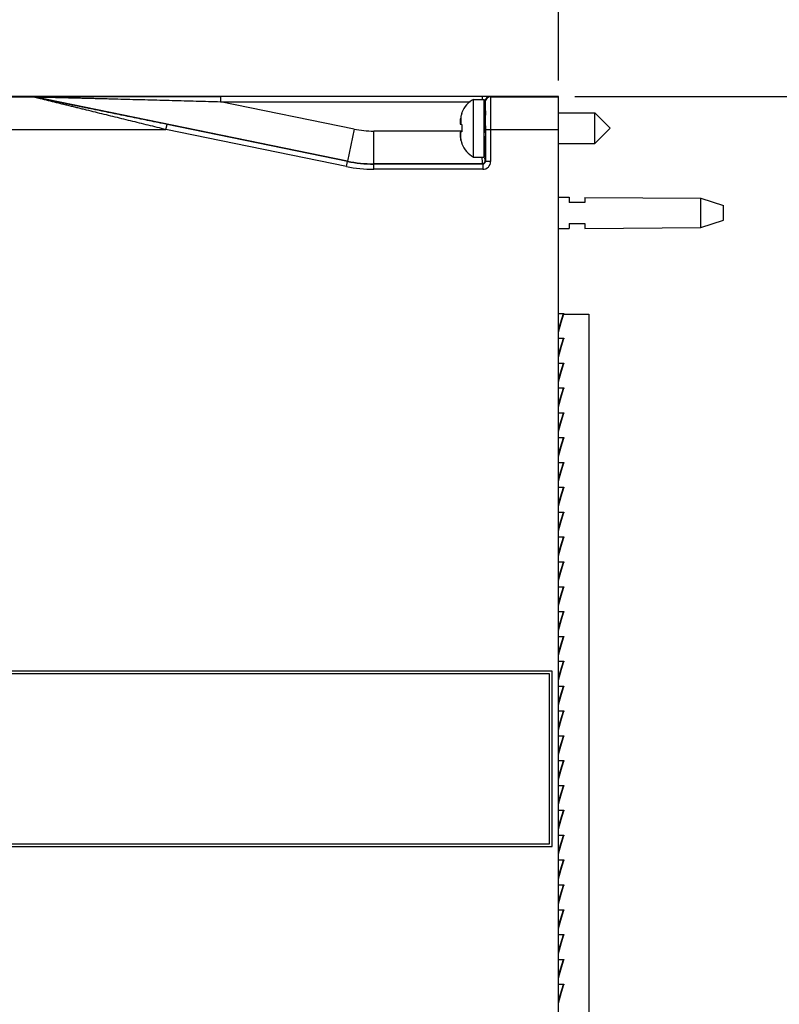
# Model space of a CAD drawing. Header units: inches. Extents: x 0 to 22, y 0 to 17.
# Tile 10 of 23: x 10.5 to 13.4, y 7.3 to 11. Entities that reach past the tile are written whole.
import ezdxf

# ---------------------------------------------------------------- set-up
doc = ezdxf.new("R2010")
doc.units = ezdxf.units.IN
doc.header["$LTSCALE"] = 1.21
doc.header["$MEASUREMENT"] = 0
doc.layers.get('0').update_dxf_attribs({"linetype": 'CONTINUOUS'})
doc.layers.add('02___PRT_ALL_AXES', color=7, linetype='CONTINUOUS')
doc.layers.add('DIMENSIONS', color=7, linetype='CONTINUOUS')
doc.styles.get("Standard").update_dxf_attribs({"font": 'txt', "width": 0.8})
doc.dimstyles.new('DIMSTYLE_1', dxfattribs={"dimtxt": 0.125, "dimasz": 0.18, "dimexe": 0.125, "dimexo": 0.0625, "dimgap": 0.0625, "dimtad": 0, "dimtih": 1, "dimtoh": 1, "dimdec": 3, "dimzin": 4, "dimdsep": 46, "dimtxsty": 'STANDARD', "dimblk": '_FILLED', "dimblk1": '_FILLED', "dimblk2": '_FILLED', "dimcen": 0.09, "dimadec": 0, "dimazin": 0, "dimtp": 0.01, "dimtm": 0.01, "dimtfac": 1, "dimtdec": 3, "dimtofl": 0, "dimtmove": 0, "dimatfit": 3, "dimldrblk": '_FILLED', "dimfxl": 1, "dimtolj": 1, "dimtzin": 4, "dimarcsym": 0})

# ---------------------------------------------------------------- blocks, each defined once
blk = doc.blocks.new('_FILLED')
at = {"color": 0, "linetype": 'BYBLOCK'}
blk.add_solid([(0, 0), (-1, 0.174), (-1, -0.174)], dxfattribs=at)
blk = doc.blocks.new('*D1')
at = {"layer": 'DIMENSIONS', "color": 2, "linetype": 'CONTINUOUS'}
for p, q in [((8.215, 10.1431), (8.215, 11.6317)), ((12.5335, 10.8169), (12.5335, 11.6317)), ((8.215, 11.5067), (9.3992, 11.5067)), ((12.5335, 11.5067), (11.3492, 11.5067))]:
    blk.add_line(p, q, dxfattribs=at)
at = {"layer": 'DIMENSIONS', "color": 2, "linetype": 'CONTINUOUS', "xscale": 0.18, "yscale": 0.18, "zscale": 0.18, "rotation": 180}
blk.add_blockref('_FILLED', (8.215, 11.5067), dxfattribs=at)
at = {"layer": 'DIMENSIONS', "color": 2, "linetype": 'CONTINUOUS', "xscale": 0.18, "yscale": 0.18, "zscale": 0.18}
blk.add_blockref('_FILLED', (12.5335, 11.5067), dxfattribs=at)
at = {"layer": 'DIMENSIONS', "color": 2, "linetype": 'CONTINUOUS', "insert": (10.3742, 11.5692), "char_height": 0.125, "width": 1.825, "attachment_point": 2, "line_spacing_factor": 0.9}
blk.add_mtext('10X 4.318{\\Ftxt.shx;\\W1.000000;\\H0.125000; }[109.69]', dxfattribs=at)
blk = doc.blocks.new('*D2')
at = {"layer": 'DIMENSIONS', "color": 2, "linetype": 'CONTINUOUS'}
for p, q in [((12.596, 10.7561), (14.0385, 10.7561)), ((13.9135, 10.7561), (13.9135, 8.4423)), ((13.9135, 5.6911), (13.9135, 8.1923)), ((12.596, 5.6911), (14.0385, 5.6911))]:
    blk.add_line(p, q, dxfattribs=at)
at = {"layer": 'DIMENSIONS', "color": 2, "linetype": 'CONTINUOUS', "xscale": 0.18, "yscale": 0.18, "zscale": 0.18}
for p, rotation in [((13.9135, 10.7561), 90), ((13.9135, 5.6911), 270)]:
    blk.add_blockref('_FILLED', p, dxfattribs=dict(at, rotation=rotation))
at = {"layer": 'DIMENSIONS', "color": 2, "linetype": 'CONTINUOUS', "insert": (13.9135, 8.3798), "char_height": 0.125, "width": 1.425, "attachment_point": 2, "line_spacing_factor": 0.9}
blk.add_mtext('5.065{\\Ftxt.shx;\\W1.000000;\\H0.125000; }[128.65]', dxfattribs=at)

msp = doc.modelspace()

# ---------------------------------------------------------------- linework, layer by layer
at = {"layer": '02___PRT_ALL_AXES', "color": 7, "linetype": 'CONTINUOUS'}
for p, q in [((8.5557, 10.7544), (10.5258, 10.7544)), ((9.3685, 10.7567), (12.1135, 10.7567)), ((10.5258, 10.7544), (10.5258, 10.7547)), ((10.5298, 10.754), (10.5298, 10.7542)), ((11.7266, 10.5088), (10.5298, 10.7542)), ((12.5335, 10.7561), (11.2413, 10.7559)), ((11.2413, 10.7559), (11.2413, 10.7359)), ((11.2413, 10.7359), (12.1956, 10.7359)), ((11.7517, 10.6312), (11.2413, 10.7359)), ((12.2081, 10.5244), (12.2081, 10.7449)), ((12.2081, 10.7449), (12.2485, 10.7449)), ((12.2415, 10.7559), (12.2415, 10.7449)), ((12.2485, 10.5244), (12.2485, 10.7449)), ((12.2485, 10.7358), (12.2515, 10.7357)), ((12.2515, 10.674), (12.2515, 10.7357)), ((12.2515, 10.7357), (12.2528, 10.7344)), ((12.2715, 10.7557), (12.2581, 10.7559)), ((12.2715, 10.7557), (12.2728, 10.7544)), ((12.2728, 10.7544), (12.5335, 10.7544)), ((12.5335, 5.6911), (12.5335, 10.7561)), ((12.1638, 10.6947), (12.1638, 10.6929)), ((12.5335, 10.6937), (12.6717, 10.6937)), ((12.6717, 10.5756), (12.6717, 10.6937)), ((12.6717, 10.6937), (12.7307, 10.6347)), ((12.1603, 10.6806), (12.1603, 10.6496)), ((8.5366, 10.6294), (11.0331, 10.6294)), ((11.0331, 10.6294), (11.0372, 10.649)), ((11.7225, 10.488), (11.0331, 10.6294)), ((11.7265, 10.5076), (11.0372, 10.649)), ((11.7517, 10.6312), (11.7266, 10.5088)), ((11.8271, 10.4986), (11.8271, 10.6236)), ((12.1638, 10.6236), (11.8271, 10.6236)), ((12.1573, 10.6499), (12.1638, 10.6492)), ((12.1638, 10.6201), (12.1573, 10.6194)), ((12.1603, 10.5887), (12.1603, 10.6197)), ((12.1638, 10.6492), (12.1638, 10.6201)), ((12.2524, 10.617), (12.2524, 10.6481)), ((12.2537, 10.6439), (12.2537, 10.6343)), ((12.2537, 10.6343), (12.2537, 10.6294)), ((12.2537, 10.6294), (12.2537, 10.5074)), ((12.2537, 10.6294), (12.5335, 10.6294)), ((12.2737, 10.6294), (12.2737, 10.5074)), ((12.6717, 10.5756), (12.7307, 10.6347)), ((12.1638, 10.5764), (12.1638, 10.5746)), ((12.5335, 10.5756), (12.6717, 10.5756)), ((11.7225, 10.488), (11.7265, 10.5076)), ((12.2081, 10.5244), (12.2485, 10.5244)), ((12.2423, 10.5033), (12.2419, 10.5244)), ((12.2425, 10.4986), (12.2423, 10.5033)), ((12.2537, 10.5074), (12.2525, 10.5086)), ((12.2737, 10.5074), (12.2537, 10.5074)), ((11.827, 10.4974), (11.8271, 10.4986)), ((11.827, 10.4774), (11.827, 10.4974)), ((12.2437, 10.4974), (11.827, 10.4974)), ((12.2437, 10.4774), (11.827, 10.4774)), ((12.2425, 10.4986), (11.8271, 10.4986)), ((12.2437, 10.4974), (12.2425, 10.4986)), ((12.2437, 10.4974), (12.2437, 10.4774)), ((12.5335, 10.3707), (12.5735, 10.3704)), ((12.5735, 10.3704), (12.5735, 10.3507)), ((12.6335, 10.3699), (12.6335, 10.3507)), ((12.6335, 10.3699), (13.0773, 10.3667)), ((13.0773, 10.2547), (13.0773, 10.3667)), ((13.0773, 10.3667), (13.1635, 10.3387)), ((12.6335, 10.3507), (12.5735, 10.3507)), ((13.1635, 10.2827), (13.1635, 10.3387)), ((13.0773, 10.2547), (13.1635, 10.2827)), ((12.5335, 10.2506), (12.5735, 10.2509)), ((12.5735, 10.2707), (12.5735, 10.2509)), ((12.5735, 10.2707), (12.6335, 10.2707)), ((12.6335, 10.2707), (12.6335, 10.2514)), ((12.6335, 10.2514), (13.0773, 10.2547)), ((12.5335, 9.9267), (12.553, 9.9267)), ((12.5507, 9.9244), (12.5335, 9.8674)), ((12.5335, 9.8547), (12.5527, 9.9238)), ((12.5527, 9.9238), (12.5335, 9.8605)), ((12.5507, 9.9244), (12.5527, 9.9238)), ((12.553, 9.9242), (12.6485, 9.9242)), ((12.6485, 9.9242), (12.6485, 6.5242)), ((12.5335, 9.8317), (12.553, 9.8317)), ((12.5507, 9.8294), (12.5335, 9.7724)), ((12.5335, 9.7597), (12.5527, 9.8288)), ((12.5527, 9.8288), (12.5335, 9.7655)), ((12.5507, 9.8294), (12.5527, 9.8288)), ((12.5335, 9.7367), (12.553, 9.7367)), ((12.5507, 9.7344), (12.5335, 9.6774)), ((12.5335, 9.6647), (12.5527, 9.7338)), ((12.5527, 9.7338), (12.5335, 9.6705)), ((12.5507, 9.7344), (12.5527, 9.7338)), ((12.5335, 9.6417), (12.553, 9.6417)), ((12.5507, 9.6394), (12.5335, 9.5824)), ((12.5335, 9.5697), (12.5527, 9.6388)), ((12.5527, 9.6388), (12.5335, 9.5755)), ((12.5507, 9.6394), (12.5527, 9.6388)), ((12.5335, 9.5467), (12.553, 9.5467)), ((12.5507, 9.5444), (12.5335, 9.4874)), ((12.5335, 9.4747), (12.5527, 9.5438)), ((12.5527, 9.5438), (12.5335, 9.4805)), ((12.5507, 9.5444), (12.5527, 9.5438)), ((12.5335, 9.4517), (12.553, 9.4517)), ((12.5507, 9.4494), (12.5335, 9.3924)), ((12.5507, 9.4494), (12.5527, 9.4488)), ((12.5527, 9.4488), (12.5335, 9.3855)), ((12.5335, 9.3797), (12.5527, 9.4488)), ((12.5335, 9.3567), (12.553, 9.3567)), ((12.5507, 9.3544), (12.5335, 9.2974)), ((12.5335, 9.2847), (12.5527, 9.3538)), ((12.5527, 9.3538), (12.5335, 9.2905)), ((12.5507, 9.3544), (12.5527, 9.3538)), ((12.5335, 9.2617), (12.553, 9.2617)), ((12.5507, 9.2594), (12.5335, 9.2024)), ((12.5335, 9.1897), (12.5527, 9.2588)), ((12.5527, 9.2588), (12.5335, 9.1955)), ((12.5507, 9.2594), (12.5527, 9.2588)), ((12.5335, 9.1667), (12.553, 9.1667)), ((12.5507, 9.1644), (12.5335, 9.1074)), ((12.5335, 9.0947), (12.5527, 9.1638)), ((12.5527, 9.1638), (12.5335, 9.1005)), ((12.5507, 9.1644), (12.5527, 9.1638)), ((12.5335, 9.0717), (12.553, 9.0717)), ((12.5507, 9.0694), (12.5335, 9.0124)), ((12.5335, 8.9997), (12.5527, 9.0688)), ((12.5527, 9.0688), (12.5335, 9.0055)), ((12.5507, 9.0694), (12.5527, 9.0688)), ((12.5335, 8.9767), (12.553, 8.9767)), ((12.5507, 8.9744), (12.5335, 8.9174)), ((12.5335, 8.9047), (12.5527, 8.9738)), ((12.5527, 8.9738), (12.5335, 8.9105)), ((12.5507, 8.9744), (12.5527, 8.9738)), ((12.5335, 8.8817), (12.553, 8.8817)), ((12.5507, 8.8794), (12.5335, 8.8224)), ((12.5335, 8.8097), (12.5527, 8.8788)), ((12.5527, 8.8788), (12.5335, 8.8155)), ((12.5507, 8.8794), (12.5527, 8.8788)), ((12.5335, 8.7867), (12.553, 8.7867)), ((12.5507, 8.7844), (12.5335, 8.7274)), ((12.5335, 8.7147), (12.5527, 8.7838)), ((12.5527, 8.7838), (12.5335, 8.7205)), ((12.5507, 8.7844), (12.5527, 8.7838)), ((12.5335, 8.6917), (12.553, 8.6917)), ((12.5507, 8.6894), (12.5335, 8.6324)), ((12.5335, 8.6197), (12.5527, 8.6888)), ((12.5527, 8.6888), (12.5335, 8.6255)), ((12.5507, 8.6894), (12.5527, 8.6888)), ((12.5335, 8.5967), (12.553, 8.5967)), ((12.5507, 8.5944), (12.5335, 8.5374)), ((12.5527, 8.5938), (12.5335, 8.5305)), ((12.5335, 8.5247), (12.5527, 8.5938)), ((12.5507, 8.5944), (12.5527, 8.5938)), ((12.5085, 8.5587), (8.9461, 8.5587)), ((12.4985, 8.5487), (8.9461, 8.5487)), ((12.4985, 7.8987), (12.4985, 8.5487)), ((12.5085, 7.8887), (12.5085, 8.5587)), ((12.5335, 8.5017), (12.553, 8.5017)), ((12.5507, 8.4994), (12.5335, 8.4424)), ((12.5335, 8.4297), (12.5527, 8.4988)), ((12.5527, 8.4988), (12.5335, 8.4355)), ((12.5507, 8.4994), (12.5527, 8.4988)), ((12.5335, 8.4067), (12.553, 8.4067)), ((12.5507, 8.4044), (12.5335, 8.3474)), ((12.5335, 8.3347), (12.5527, 8.4038)), ((12.5527, 8.4038), (12.5335, 8.3405)), ((12.5507, 8.4044), (12.5527, 8.4038)), ((12.5335, 8.3117), (12.553, 8.3117)), ((12.5507, 8.3094), (12.5335, 8.2524)), ((12.5335, 8.2397), (12.5527, 8.3088)), ((12.5527, 8.3088), (12.5335, 8.2455)), ((12.5507, 8.3094), (12.5527, 8.3088)), ((12.5335, 8.2167), (12.553, 8.2167)), ((12.5507, 8.2144), (12.5335, 8.1574)), ((12.5335, 8.1447), (12.5527, 8.2138)), ((12.5527, 8.2138), (12.5335, 8.1505)), ((12.5507, 8.2144), (12.5527, 8.2138)), ((12.5335, 8.1217), (12.553, 8.1217)), ((12.5507, 8.1194), (12.5335, 8.0624)), ((12.5335, 8.0497), (12.5527, 8.1188)), ((12.5527, 8.1188), (12.5335, 8.0555)), ((12.5507, 8.1194), (12.5527, 8.1188)), ((12.5335, 8.0267), (12.553, 8.0267)), ((12.5507, 8.0244), (12.5335, 7.9674)), ((12.5335, 7.9547), (12.5527, 8.0238)), ((12.5527, 8.0238), (12.5335, 7.9605)), ((12.5507, 8.0244), (12.5527, 8.0238)), ((12.5335, 7.9317), (12.553, 7.9317)), ((12.5507, 7.9294), (12.5335, 7.8724)), ((12.5335, 7.8597), (12.5527, 7.9288)), ((12.5527, 7.9288), (12.5335, 7.8655)), ((12.5507, 7.9294), (12.5527, 7.9288)), ((8.9461, 7.8987), (12.4985, 7.8987)), ((8.9461, 7.8887), (12.5085, 7.8887)), ((12.5335, 7.8367), (12.553, 7.8367)), ((12.5507, 7.8344), (12.5335, 7.7774)), ((12.5335, 7.7647), (12.5527, 7.8338)), ((12.5527, 7.8338), (12.5335, 7.7705)), ((12.5507, 7.8344), (12.5527, 7.8338)), ((12.5335, 7.7417), (12.553, 7.7417)), ((12.5507, 7.7394), (12.5335, 7.6824)), ((12.5335, 7.6697), (12.5527, 7.7388)), ((12.5527, 7.7388), (12.5335, 7.6755)), ((12.5507, 7.7394), (12.5527, 7.7388)), ((12.5335, 7.6467), (12.553, 7.6467)), ((12.5507, 7.6444), (12.5335, 7.5874)), ((12.5335, 7.5747), (12.5527, 7.6438)), ((12.5527, 7.6438), (12.5335, 7.5805)), ((12.5507, 7.6444), (12.5527, 7.6438)), ((12.5335, 7.5517), (12.553, 7.5517)), ((12.5507, 7.5494), (12.5335, 7.4924)), ((12.5335, 7.4797), (12.5527, 7.5488)), ((12.5527, 7.5488), (12.5335, 7.4855)), ((12.5507, 7.5494), (12.5527, 7.5488)), ((12.5335, 7.4567), (12.553, 7.4567)), ((12.5507, 7.4544), (12.5335, 7.3974)), ((12.5335, 7.3847), (12.5527, 7.4538)), ((12.5527, 7.4538), (12.5335, 7.3905)), ((12.5507, 7.4544), (12.5527, 7.4538)), ((12.5335, 7.3617), (12.553, 7.3617)), ((12.5507, 7.3594), (12.5335, 7.3024)), ((12.5335, 7.2897), (12.5527, 7.3588)), ((12.5527, 7.3588), (12.5335, 7.2955)), ((12.5507, 7.3594), (12.5527, 7.3588))]:
    msp.add_line(p, q, dxfattribs=at)
for centre, radius, start, end in [((10.5258, 10.7346), 0.0201, 78.4242, 89.9848), ((10.5258, 10.7344), 0.0201, 78.4242, 89.9848), ((12.2512, 10.6621), 0.0933, 117.5225, 159.5639), ((12.2425, 7.9581), 2.7978, 89.679, 90.019), ((12.2715, 10.7357), 0.02, 90.0051, 179.9953), ((12.2728, 10.7344), 0.02, 90.0053, 179.995), ((12.2563, 10.6599), 0.0982, 160.337, 167.8353), ((12.2553, 10.6602), 0.0972, 160.3164, 162.9506), ((12.3184, 10.6486), 0.1618, 175.1707, 177.7261), ((12.2127, 10.6588), 0.0561, 183.9197, 189.1173), ((12.3181, 10.6486), 0.1615, 174.6473, 175.1699), ((12.3731, 10.6347), 0.2178, 167.8219, 172.3461), ((12.2572, 10.6597), 0.0992, 165.5138, 167.823), ((12.2559, 10.66), 0.0978, 162.9496, 164.2441), ((12.2524, 10.678), 0.00394, 180, 270), ((3.8374, 10.6394), 8.4163, 0.18875, 0.30625), ((1.5612, 10.6314), 10.6924, 0.06683, 0.1916), ((11.8271, 10.9985), 0.375, 258.4089, 270.0001), ((12.2125, 10.6105), 0.0559, 173.4954, 175.2174), ((12.2136, 10.6104), 0.057, 170.9075, 173.4899), ((12.212, 10.6105), 0.0554, 175.2188, 176.0881), ((12.3185, 10.6207), 0.1619, 182.2743, 182.785), ((12.3181, 10.6207), 0.1615, 182.7847, 185.3527), ((12.3731, 10.6347), 0.2178, 187.6539, 192.1781), ((12.2572, 10.6096), 0.0992, 192.1771, 194.4862), ((12.2563, 10.6094), 0.0982, 192.1647, 199.663), ((12.2559, 10.6093), 0.0978, 195.7559, 197.077), ((12.2553, 10.6091), 0.0972, 197.0761, 199.6837), ((12.2524, 10.5913), 0.00394, 90, 180), ((20.1797, 10.6085), 7.9282, 180.09745, 180.51479), ((12.2512, 10.6072), 0.0933, 200.4361, 242.4775), ((11.827, 10.9974), 0.5, 258.4087, 270.0003), ((11.8271, 10.9986), 0.5, 258.4091, 269.9999), ((12.2425, 10.5086), 0.01, 270.0056, 359.9949), ((12.2437, 10.5074), 0.03, 269.9992, 0.0008), ((12.2437, 10.5074), 0.01, 269.9869, 0.0131), ((15.4024, 10.5682), 3.1506, 180.5622, 180.6793), ((13.9371, 10.5499), 1.6852, 180.646, 181.0071), ((11.827, 10.9974), 0.52, 258.4089, 270.0001), ((12.5418, 9.9271), 0.00937, 343.3857, 348.1209), ((12.5413, 9.9271), 0.0098, 348.1478, 357.1886), ((12.5418, 9.8321), 0.00937, 343.3857, 348.1209), ((12.5413, 9.8321), 0.0098, 348.1478, 357.1886), ((12.5418, 9.7371), 0.00937, 343.3857, 348.1209), ((12.5413, 9.7371), 0.0098, 348.1478, 357.1886), ((12.5418, 9.6421), 0.00937, 343.3857, 348.1209), ((12.5413, 9.6421), 0.0098, 348.1478, 357.1886), ((12.5418, 9.5471), 0.00937, 343.3857, 348.1209), ((12.5413, 9.5471), 0.0098, 348.1478, 357.1886), ((12.5418, 9.4521), 0.00937, 343.3857, 348.1209), ((12.5413, 9.4521), 0.0098, 348.1478, 357.1886), ((12.5418, 9.3571), 0.00937, 343.3857, 348.1209), ((12.5413, 9.3571), 0.0098, 348.1478, 357.1886), ((12.5413, 9.2621), 0.0098, 348.1478, 357.1886), ((12.5418, 9.2621), 0.00937, 343.3857, 348.1209), ((12.5418, 9.1671), 0.00937, 343.3857, 348.1209), ((12.5413, 9.1671), 0.0098, 348.1478, 357.1886), ((12.5418, 9.0721), 0.00937, 343.3857, 348.1209), ((12.5413, 9.0721), 0.0098, 348.1478, 357.1886), ((12.5418, 8.9771), 0.00937, 343.3857, 348.1209), ((12.5413, 8.9771), 0.0098, 348.1478, 357.1886), ((12.5418, 8.8821), 0.00937, 343.3857, 348.1209), ((12.5413, 8.8821), 0.0098, 348.1478, 357.1886), ((12.5418, 8.7871), 0.00937, 343.3857, 348.1209), ((12.5413, 8.7871), 0.0098, 348.1478, 357.1886), ((12.5418, 8.6921), 0.00937, 343.3857, 348.1209), ((12.5413, 8.6921), 0.0098, 348.1478, 357.1886), ((12.5418, 8.5971), 0.00937, 343.3857, 348.1209), ((12.5413, 8.5971), 0.0098, 348.1478, 357.1886), ((12.5418, 8.5021), 0.00937, 343.3857, 348.1209), ((12.5413, 8.5021), 0.0098, 348.1478, 357.1886), ((12.5418, 8.4071), 0.00937, 343.3857, 348.1209), ((12.5413, 8.4071), 0.0098, 348.1478, 357.1886), ((12.5418, 8.3121), 0.00937, 343.3857, 348.1209), ((12.5413, 8.3121), 0.0098, 348.1478, 357.1886), ((12.5418, 8.2171), 0.00937, 343.3857, 348.1209), ((12.5413, 8.2171), 0.0098, 348.1478, 357.1886), ((12.5418, 8.1221), 0.00937, 343.3857, 348.1209), ((12.5413, 8.1221), 0.0098, 348.1478, 357.1886), ((12.5418, 8.0271), 0.00937, 343.3857, 348.1209), ((12.5413, 8.0271), 0.0098, 348.1478, 357.1886), ((12.5418, 7.9321), 0.00937, 343.3857, 348.1209), ((12.5413, 7.9321), 0.0098, 348.1478, 357.1886), ((12.5418, 7.8371), 0.00937, 343.3857, 348.1209), ((12.5413, 7.8371), 0.0098, 348.1478, 357.1886), ((12.5418, 7.7421), 0.00937, 343.3857, 348.1209), ((12.5413, 7.7421), 0.0098, 348.1478, 357.1886), ((12.5418, 7.6471), 0.00937, 343.3857, 348.1209), ((12.5413, 7.6471), 0.0098, 348.1478, 357.1886), ((12.5418, 7.5521), 0.00937, 343.3857, 348.1209), ((12.5413, 7.5521), 0.0098, 348.1478, 357.1886), ((12.5418, 7.4571), 0.00937, 343.3857, 348.1209), ((12.5413, 7.4571), 0.0098, 348.1478, 357.1886), ((12.5418, 7.3621), 0.00937, 343.3857, 348.1209), ((12.5413, 7.3621), 0.0098, 348.1478, 357.1886)]:
    msp.add_arc(centre, radius, start, end, dxfattribs=at)
for start_param, end_param in [(4.600178, 6.675872), (-3.784231, -2.244007)]:
    msp.add_ellipse((12.2527, 10.6347), major_axis=(0, 0.0492), ratio=0.008727, start_param=start_param, end_param=end_param, dxfattribs=at)
for points, knots in [([(10.5258, 10.7547), (10.5258, 10.7547), (10.5258, 10.7547), (10.5258, 10.7547), (10.5259, 10.7547), (10.5259, 10.7547), (10.526, 10.7547), (10.5262, 10.7547), (10.5264, 10.7547), (10.5267, 10.7547), (10.5271, 10.7547), (10.5276, 10.7547), (10.5281, 10.7548), (10.5286, 10.7548), (10.5295, 10.7548), (10.5307, 10.7548), (10.5322, 10.7548), (10.5339, 10.7548), (10.5357, 10.7549), (10.5377, 10.7549), (10.5397, 10.7549), (10.5425, 10.7549), (10.5463, 10.755), (10.5509, 10.755), (10.5557, 10.755), (10.5606, 10.755), (10.5656, 10.7551), (10.5725, 10.7551), (10.5813, 10.7551), (10.5919, 10.7552), (10.6028, 10.7552), (10.6137, 10.7553), (10.6248, 10.7553), (10.636, 10.7553), (10.6472, 10.7554), (10.6623, 10.7554), (10.6812, 10.7554), (10.704, 10.7555), (10.727, 10.7555), (10.75, 10.7556), (10.7732, 10.7556), (10.7963, 10.7556), (10.8273, 10.7557), (10.8662, 10.7557), (10.9129, 10.7558), (10.9596, 10.7558), (11.0065, 10.7558), (11.0534, 10.7559), (11.1003, 10.7559), (11.163, 10.7559), (11.21, 10.7559), (11.2413, 10.7559)], [0, 0, 0, 0, 0.000017, 0.000057, 0.000123, 0.000215, 0.000331, 0.000473, 0.000831, 0.001284, 0.001829, 0.002462, 0.003178, 0.003972, 0.004839, 0.006775, 0.008948, 0.011326, 0.013879, 0.016583, 0.019416, 0.022362, 0.028533, 0.035004, 0.04171, 0.048602, 0.055645, 0.062813, 0.077445, 0.092381, 0.107544, 0.122885, 0.138366, 0.153961, 0.169651, 0.18542, 0.217152, 0.249087, 0.281179, 0.313395, 0.34571, 0.378109, 0.410575, 0.475674, 0.540942, 0.606336, 0.671824, 0.737384, 0.802996, 0.868644, 1, 1, 1, 1]), ([(11.0331, 10.6294), (11.0106, 10.6349), (10.9768, 10.6432), (10.9317, 10.6542), (10.8979, 10.6625), (10.8642, 10.6707), (10.8305, 10.679), (10.7969, 10.6872), (10.7634, 10.6955), (10.7355, 10.7023), (10.7133, 10.7078), (10.6967, 10.7118), (10.6802, 10.7159), (10.6638, 10.72), (10.6474, 10.724), (10.6312, 10.728), (10.6152, 10.732), (10.6019, 10.7352), (10.5914, 10.7378), (10.5837, 10.7398), (10.576, 10.7417), (10.5685, 10.7435), (10.5612, 10.7454), (10.5552, 10.7468), (10.5506, 10.748), (10.5472, 10.7489), (10.544, 10.7497), (10.5409, 10.7505), (10.5379, 10.7512), (10.5351, 10.7519), (10.533, 10.7525), (10.5314, 10.7529), (10.5303, 10.7532), (10.5293, 10.7534), (10.5284, 10.7537), (10.5277, 10.7539), (10.5271, 10.754), (10.5267, 10.7541), (10.5265, 10.7542), (10.5262, 10.7543), (10.5261, 10.7543), (10.5259, 10.7543), (10.5258, 10.7544), (10.5258, 10.7544), (10.5258, 10.7544), (10.5258, 10.7544), (10.5258, 10.7544)], [0, 0, 0, 0, 0.133297, 0.199902, 0.266454, 0.33293, 0.399303, 0.465536, 0.531586, 0.597386, 0.630165, 0.662843, 0.6954, 0.727808, 0.760034, 0.792028, 0.823721, 0.855011, 0.870457, 0.885734, 0.900804, 0.915615, 0.930094, 0.944136, 0.950947, 0.957583, 0.964012, 0.970191, 0.976063, 0.981559, 0.986586, 0.98889, 0.991031, 0.992991, 0.99475, 0.996288, 0.997584, 0.998135, 0.998618, 0.999032, 0.999373, 0.999641, 0.999835, 0.999954, 0.999986, 1, 1, 1, 1]), ([(10.5298, 10.7542), (10.5298, 10.7543), (10.5298, 10.7543), (10.5299, 10.7543), (10.5299, 10.7543), (10.53, 10.7543), (10.5301, 10.7543), (10.5303, 10.7543), (10.5306, 10.7543), (10.531, 10.7543), (10.5315, 10.7543), (10.532, 10.7543), (10.5327, 10.7543), (10.5334, 10.7543), (10.5344, 10.7542), (10.5358, 10.7542), (10.5376, 10.7542), (10.5395, 10.7542), (10.5415, 10.7541), (10.5437, 10.7541), (10.5459, 10.754), (10.549, 10.754), (10.5529, 10.7539), (10.5578, 10.7538), (10.5628, 10.7537), (10.5679, 10.7536), (10.5731, 10.7534), (10.5801, 10.7533), (10.589, 10.7531), (10.5998, 10.7528), (10.6107, 10.7525), (10.6217, 10.7523), (10.6328, 10.752), (10.6439, 10.7517), (10.6551, 10.7514), (10.6701, 10.7511), (10.6889, 10.7506), (10.7116, 10.75), (10.7343, 10.7494), (10.7571, 10.7488), (10.78, 10.7482), (10.8029, 10.7477), (10.8335, 10.7469), (10.8718, 10.7458), (10.9179, 10.7446), (10.964, 10.7434), (11.0101, 10.7422), (11.0563, 10.7409), (11.1025, 10.7397), (11.1642, 10.738), (11.2105, 10.7368), (11.2413, 10.7359)], [0, 0, 0, 0, 0.00002, 0.000072, 0.000157, 0.000274, 0.000425, 0.000608, 0.001066, 0.001642, 0.00233, 0.00312, 0.004004, 0.004973, 0.006021, 0.008322, 0.010854, 0.013575, 0.016452, 0.019458, 0.022572, 0.025777, 0.032407, 0.039269, 0.046307, 0.053484, 0.060772, 0.06815, 0.083122, 0.098311, 0.113664, 0.129144, 0.144724, 0.160385, 0.176115, 0.191901, 0.223612, 0.255468, 0.287437, 0.319495, 0.351625, 0.383815, 0.416054, 0.480651, 0.545372, 0.610184, 0.675064, 0.739997, 0.804967, 0.869964, 1, 1, 1, 1]), ([(11.0372, 10.649), (11.0149, 10.6536), (10.9816, 10.6604), (10.9372, 10.6695), (10.9039, 10.6764), (10.8706, 10.6832), (10.8374, 10.6901), (10.8042, 10.6969), (10.7711, 10.7037), (10.7435, 10.7094), (10.7216, 10.7139), (10.7051, 10.7173), (10.6887, 10.7207), (10.6724, 10.7241), (10.6561, 10.7275), (10.6399, 10.7308), (10.6238, 10.7342), (10.6105, 10.737), (10.5999, 10.7392), (10.5921, 10.7408), (10.5843, 10.7424), (10.5766, 10.744), (10.5691, 10.7456), (10.5629, 10.7469), (10.558, 10.7479), (10.5544, 10.7487), (10.5509, 10.7494), (10.5475, 10.7501), (10.5443, 10.7508), (10.5411, 10.7515), (10.5387, 10.752), (10.5368, 10.7524), (10.5355, 10.7527), (10.5343, 10.753), (10.5332, 10.7532), (10.5323, 10.7534), (10.5315, 10.7536), (10.531, 10.7537), (10.5307, 10.7538), (10.5304, 10.7538), (10.5302, 10.7539), (10.53, 10.7539), (10.5299, 10.754), (10.5298, 10.754), (10.5298, 10.754), (10.5298, 10.754), (10.5298, 10.754), (10.5298, 10.754)], [0, 0, 0, 0, 0.131356, 0.197004, 0.262616, 0.328175, 0.393664, 0.459058, 0.524326, 0.589424, 0.621891, 0.654289, 0.686605, 0.71882, 0.750912, 0.782847, 0.814579, 0.846038, 0.861633, 0.877114, 0.892454, 0.907618, 0.922554, 0.937186, 0.944354, 0.951397, 0.958289, 0.964995, 0.971466, 0.977637, 0.983417, 0.98612, 0.988673, 0.991051, 0.993225, 0.99516, 0.996822, 0.997538, 0.998171, 0.998716, 0.999169, 0.999526, 0.999785, 0.999877, 0.999943, 0.999984, 1, 1, 1, 1]), ([(12.2528, 10.7344), (12.2528, 10.7344), (12.2528, 10.7344), (12.2528, 10.7343), (12.2528, 10.7342), (12.2528, 10.7341), (12.2529, 10.7338), (12.2529, 10.7334), (12.2529, 10.7329), (12.2529, 10.7323), (12.253, 10.7316), (12.253, 10.7305), (12.2531, 10.7288), (12.2531, 10.7265), (12.2532, 10.7238), (12.2532, 10.7207), (12.2533, 10.7173), (12.2533, 10.7135), (12.2534, 10.7094), (12.2534, 10.7033), (12.2535, 10.6949), (12.2535, 10.688), (12.2535, 10.6844)], [0, 0, 0, 0, 0.000644, 0.001791, 0.003444, 0.005592, 0.011409, 0.019299, 0.029256, 0.041276, 0.055359, 0.071492, 0.109817, 0.15607, 0.210061, 0.271602, 0.340454, 0.41631, 0.498857, 0.587783, 0.783415, 1, 1, 1, 1]), ([(12.2728, 10.7544), (12.2728, 10.7544), (12.2728, 10.7543), (12.2728, 10.7542), (12.2728, 10.754), (12.2729, 10.7537), (12.2729, 10.7533), (12.2729, 10.7529), (12.2729, 10.7524), (12.273, 10.7516), (12.273, 10.7504), (12.273, 10.7487), (12.2731, 10.7467), (12.2731, 10.7445), (12.2732, 10.742), (12.2732, 10.7381), (12.2733, 10.7326), (12.2734, 10.7254), (12.2734, 10.7171), (12.2735, 10.7081), (12.2735, 10.6983), (12.2736, 10.6879), (12.2736, 10.6769), (12.2736, 10.6654), (12.2737, 10.6495), (12.2737, 10.6375), (12.2737, 10.6294)], [0, 0, 0, 0, 0.000542, 0.001661, 0.003371, 0.005673, 0.008565, 0.012046, 0.016116, 0.020771, 0.031826, 0.045187, 0.060822, 0.078694, 0.09876, 0.120973, 0.171622, 0.23016, 0.296029, 0.368602, 0.447188, 0.531039, 0.619357, 0.711299, 0.805992, 1, 1, 1, 1]), ([(12.2525, 10.5086), (12.2525, 10.5086), (12.2525, 10.5086), (12.2525, 10.5087), (12.2525, 10.5088), (12.2524, 10.5091), (12.2524, 10.5094), (12.2524, 10.5099), (12.2524, 10.5104), (12.2523, 10.511), (12.2523, 10.512), (12.2523, 10.5134), (12.2522, 10.5154), (12.2521, 10.5177), (12.2521, 10.5194), (12.2521, 10.5203)], [0, 0, 0, 0, 0.002499, 0.006811, 0.020946, 0.042451, 0.071527, 0.108212, 0.152467, 0.204253, 0.26352, 0.404268, 0.574258, 0.773025, 1, 1, 1, 1]), ([(12.553, 9.9267), (12.553, 9.9262), (12.553, 9.9252), (12.5528, 9.9243), (12.5527, 9.9238)], [0, 0, 0, 0, 0.502316, 1, 1, 1, 1]), ([(12.553, 9.8317), (12.553, 9.8312), (12.553, 9.8302), (12.5528, 9.8293), (12.5527, 9.8288)], [0, 0, 0, 0, 0.502316, 1, 1, 1, 1]), ([(12.553, 9.7367), (12.553, 9.7362), (12.553, 9.7352), (12.5528, 9.7343), (12.5527, 9.7338)], [0, 0, 0, 0, 0.502316, 1, 1, 1, 1]), ([(12.553, 9.6417), (12.553, 9.6412), (12.553, 9.6402), (12.5528, 9.6393), (12.5527, 9.6388)], [0, 0, 0, 0, 0.502316, 1, 1, 1, 1]), ([(12.553, 9.5467), (12.553, 9.5462), (12.553, 9.5452), (12.5528, 9.5443), (12.5527, 9.5438)], [0, 0, 0, 0, 0.502316, 1, 1, 1, 1]), ([(12.553, 9.4517), (12.553, 9.4512), (12.553, 9.4502), (12.5528, 9.4493), (12.5527, 9.4488)], [0, 0, 0, 0, 0.502316, 1, 1, 1, 1]), ([(12.553, 9.3567), (12.553, 9.3562), (12.553, 9.3552), (12.5528, 9.3543), (12.5527, 9.3538)], [0, 0, 0, 0, 0.502316, 1, 1, 1, 1]), ([(12.553, 9.2617), (12.553, 9.2612), (12.553, 9.2602), (12.5528, 9.2593), (12.5527, 9.2588)], [0, 0, 0, 0, 0.502316, 1, 1, 1, 1]), ([(12.553, 9.1667), (12.553, 9.1662), (12.553, 9.1652), (12.5528, 9.1643), (12.5527, 9.1638)], [0, 0, 0, 0, 0.502316, 1, 1, 1, 1]), ([(12.553, 9.0717), (12.553, 9.0712), (12.553, 9.0702), (12.5528, 9.0693), (12.5527, 9.0688)], [0, 0, 0, 0, 0.502316, 1, 1, 1, 1]), ([(12.553, 8.9767), (12.553, 8.9762), (12.553, 8.9752), (12.5528, 8.9743), (12.5527, 8.9738)], [0, 0, 0, 0, 0.502316, 1, 1, 1, 1]), ([(12.553, 8.8817), (12.553, 8.8812), (12.553, 8.8802), (12.5528, 8.8793), (12.5527, 8.8788)], [0, 0, 0, 0, 0.502316, 1, 1, 1, 1]), ([(12.553, 8.7867), (12.553, 8.7862), (12.553, 8.7852), (12.5528, 8.7843), (12.5527, 8.7838)], [0, 0, 0, 0, 0.502316, 1, 1, 1, 1]), ([(12.553, 8.6917), (12.553, 8.6912), (12.553, 8.6902), (12.5528, 8.6893), (12.5527, 8.6888)], [0, 0, 0, 0, 0.502316, 1, 1, 1, 1]), ([(12.553, 8.5967), (12.553, 8.5962), (12.553, 8.5952), (12.5528, 8.5943), (12.5527, 8.5938)], [0, 0, 0, 0, 0.502316, 1, 1, 1, 1]), ([(12.553, 8.5017), (12.553, 8.5012), (12.553, 8.5002), (12.5528, 8.4993), (12.5527, 8.4988)], [0, 0, 0, 0, 0.502316, 1, 1, 1, 1]), ([(12.553, 8.4067), (12.553, 8.4062), (12.553, 8.4052), (12.5528, 8.4043), (12.5527, 8.4038)], [0, 0, 0, 0, 0.502316, 1, 1, 1, 1]), ([(12.553, 8.3117), (12.553, 8.3112), (12.553, 8.3102), (12.5528, 8.3093), (12.5527, 8.3088)], [0, 0, 0, 0, 0.502316, 1, 1, 1, 1]), ([(12.553, 8.2167), (12.553, 8.2162), (12.553, 8.2152), (12.5528, 8.2143), (12.5527, 8.2138)], [0, 0, 0, 0, 0.502316, 1, 1, 1, 1]), ([(12.553, 8.1217), (12.553, 8.1212), (12.553, 8.1202), (12.5528, 8.1193), (12.5527, 8.1188)], [0, 0, 0, 0, 0.502316, 1, 1, 1, 1]), ([(12.553, 8.0267), (12.553, 8.0262), (12.553, 8.0252), (12.5528, 8.0243), (12.5527, 8.0238)], [0, 0, 0, 0, 0.502316, 1, 1, 1, 1]), ([(12.553, 7.9317), (12.553, 7.9312), (12.553, 7.9302), (12.5528, 7.9293), (12.5527, 7.9288)], [0, 0, 0, 0, 0.502316, 1, 1, 1, 1]), ([(12.553, 7.8367), (12.553, 7.8362), (12.553, 7.8352), (12.5528, 7.8343), (12.5527, 7.8338)], [0, 0, 0, 0, 0.502316, 1, 1, 1, 1]), ([(12.553, 7.7417), (12.553, 7.7412), (12.553, 7.7402), (12.5528, 7.7393), (12.5527, 7.7388)], [0, 0, 0, 0, 0.502316, 1, 1, 1, 1]), ([(12.553, 7.6467), (12.553, 7.6462), (12.553, 7.6452), (12.5528, 7.6443), (12.5527, 7.6438)], [0, 0, 0, 0, 0.502316, 1, 1, 1, 1]), ([(12.553, 7.5517), (12.553, 7.5512), (12.553, 7.5502), (12.5528, 7.5493), (12.5527, 7.5488)], [0, 0, 0, 0, 0.502316, 1, 1, 1, 1]), ([(12.553, 7.4567), (12.553, 7.4562), (12.553, 7.4552), (12.5528, 7.4543), (12.5527, 7.4538)], [0, 0, 0, 0, 0.502316, 1, 1, 1, 1]), ([(12.553, 7.3617), (12.553, 7.3612), (12.553, 7.3602), (12.5528, 7.3593), (12.5527, 7.3588)], [0, 0, 0, 0, 0.502316, 1, 1, 1, 1])]:
    msp.add_open_spline(points, degree=3, knots=knots, dxfattribs=at)

# ---------------------------------------------------------------- dimensions: what is measured, and where the dimension line sits
at = {"layer": 'DIMENSIONS', "color": 2, "linetype": 'CONTINUOUS'}
dim = msp.add_linear_dim(base=(12.53345, 11.50665), p1=(8.21499, 10.08058), p2=(12.53345, 10.75442), text='10X <>', dimstyle='DIMSTYLE_1', dxfattribs=at)
dim.commit()
dim.dimension.update_dxf_attribs({"geometry": '*D1', "text_midpoint": (10.37422, 11.50665), "dimtype": 160})
dim = msp.add_linear_dim(base=(13.9135, 10.7561), p1=(12.5335, 5.6911), p2=(12.5335, 10.7561), angle=90, dimstyle='DIMSTYLE_1', dxfattribs=at)
dim.commit()
dim.dimension.update_dxf_attribs({"geometry": '*D2', "text_midpoint": (13.9135, 8.3173), "dimtype": 160})

doc.saveas('drawing.dxf')
